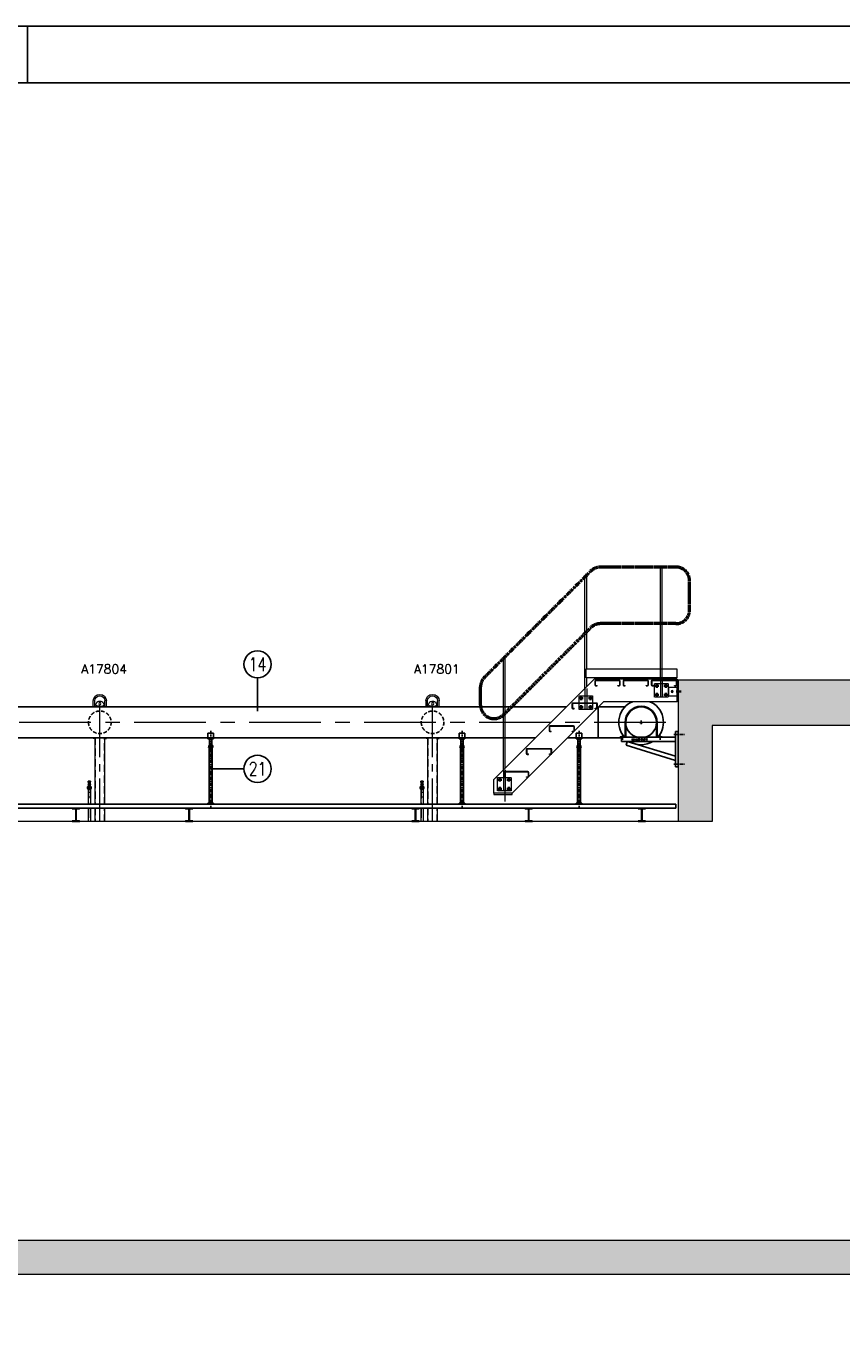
# Model space of a CAD drawing. Extents: x 928609 to 993508, y -1024491 to -979674.
# Tile 38 of 39: x 971223 to 978428, y -994066 to -982441. Entities that reach past the tile are written whole.
import ezdxf
from ezdxf.enums import TextEntityAlignment as Align

# ---------------------------------------------------------------- set-up
doc = ezdxf.new("R2010")
doc.units = 0
for name, pattern in [('B0201', [50, 31.25, -6.25, 6.25, -6.25]), ('CENTER', [50.8, 31.75, -6.35, 6.35, -6.35]), ('CENTER2', [28.575, 19.05, -3.175, 3.175, -3.175]), ('DASHED2', [9.525, 6.35, -3.175]), ('HIDDEN', [9.525, 6.35, -3.175]), ('HIDDEN2', [4.7625, 3.175, -1.5875])]:
    doc.linetypes.add(name, pattern=pattern)
doc.layers.get('0').update_dxf_attribs({"linetype": 'CONTINUOUS'})
for name, color, linetype, lineweight in [('18', 1, 'CONTINUOUS', 18), ('18stippel', 1, 'DASHED2', 18), ('25', 2, 'CONTINUOUS', 9), ('35', 1, 'CONTINUOUS', 9), ('50', 7, 'CONTINUOUS', 9), ('50hartlijn', 42, 'CENTER2', 50), ('Bemating', 2, 'CONTINUOUS', 35), ('hartkort', 12, 'CENTER2', 5), ('HIDDEN', 7, 'CONTINUOUS', 9), ('maatvoering', 1, 'CONTINUOUS', 5), ('streepkort', 253, 'HIDDEN2', 5), ('THICK', 7, 'CONTINUOUS', 9)]:
    doc.layers.add(name, color=color, linetype=linetype, lineweight=lineweight)
for name, color, linetype in [('Beluchtingstank', 253, 'CONTINUOUS'), ('INSTALLATIE', 6, 'CONTINUOUS'), ('KADER', 1, 'CONTINUOUS'), ('MITTE', 7, 'CONTINUOUS'), ('TEKST', 4, 'CONTINUOUS')]:
    doc.layers.add(name, color=color, linetype=linetype)
doc.layers.add('MONTAGE', color=8, linetype='CONTINUOUS', plot=False)
doc.styles.add('MEM04', font='simplex.shx', dxfattribs={"width": 0.75})
doc.styles.get("Standard").update_dxf_attribs({"font": 'simplex.shx'})

# ---------------------------------------------------------------- blocks, each defined once
blk = doc.blocks.new('A0_KADER')
at = {"layer": 'KADER'}
blk.add_line((769, 841), (769, 831), dxfattribs=at)
at = {"layer": 'KADER', "color": 110}
blk.add_lwpolyline([(0, 0), (0, 841), (1189, 841), (1189, 0)], close=True, dxfattribs=at)
at = {"layer": 'KADER'}
blk.add_lwpolyline([(10, 10), (1179, 10), (1179, 831), (10, 831)], close=True, dxfattribs=at)
blk = doc.blocks.new('halfen 273.05 (355.60)')
for p, q in [((-142, 0), (-142, -127)), ((-136, 0), (-136, -132)), ((136, 0), (136, -132)), ((142, 0), (142, -127)), ((-328, -393), (-328, -82)), ((-328, -82), (-303, -82)), ((-303, -82), (-303, -393)), ((-303, -132), (172, -132)), ((172, -169), (-303, -169)), ((-303, -298), (122, -169)), ((133, -203), (-303, -336)), ((-186, -127), (-186, -132)), ((-186, -127), (-142, -127)), ((-186, -132), (-136, -132)), ((122, -169), (133, -203)), ((186, -132), (136, -132)), ((186, -127), (142, -127)), ((172, -132), (172, -169)), ((186, -127), (186, -132)), ((-303, -393), (-328, -393))]:
    blk.add_line(p, q)
at = {"color": 1, "linetype": 'B0201'}
for p, q in [((-288, -106), (-388, -106)), ((-167, -156), (-167, -116)), ((166, -156), (166, -116)), ((-288, -370), (-388, -370))]:
    blk.add_line(p, q, dxfattribs=at)
for radius in [142, 136]:
    blk.add_arc((0, 0), radius, 0, 180)
at = {"layer": 'INSTALLATIE'}
for p, q in [((15, 0), (-15, 0)), ((0, 15), (0, -15))]:
    blk.add_line(p, q, dxfattribs=at)
at = {"layer": 'INSTALLATIE', "insert": (-57, -145), "char_height": 12.5, "width": 210.15, "attachment_point": 1}
blk.add_mtext('273.05 (355.60)', dxfattribs=at)
blk = doc.blocks.new('staander 273 zijaanzicht')
at = {"layer": 'INSTALLATIE'}
for p, q in [((-25, 40), (-25, -8)), ((-25, 40), (25, 40)), ((25, 40), (25, -8)), ((25, 0), (60, 0)), ((-25, -8), (25, -8)), ((-19, -84), (19, -84)), ((-19, -87), (-19, -84)), ((19, -87), (-19, -87)), ((-17, -68), (-17, -84)), ((-17, -68), (17, -68)), ((-13, -579), (-13, -87)), ((-10, -68), (-10, -8)), ((-9, -68), (-9, -84)), ((9, -68), (9, -84)), ((10, -8), (10, -68)), ((13, -87), (13, -579)), ((17, -68), (17, -84)), ((19, -84), (19, -87)), ((-25, -587), (-25, -579)), ((-25, -579), (25, -579)), ((25, -579), (25, -587)), ((-25, -587), (25, -587))]:
    blk.add_line(p, q, dxfattribs=at)
at = {"layer": 'INSTALLATIE', "color": 1, "linetype": 'CENTER'}
blk.add_line((0, 60), (0, -612), dxfattribs=at)
at = {"layer": 'INSTALLATIE', "color": 1, "linetype": 'HIDDEN'}
for p, q in [((-10, -87), (-10, -208)), ((10, -87), (10, -208)), ((10, -208), (-10, -208))]:
    blk.add_line(p, q, dxfattribs=at)
blk = doc.blocks.new('101_524_dn___12_left')
at = {"layer": 'HIDDEN'}
for p, q in [((-14, 1), (-8, 11)), ((-10, 52), (10, 52)), ((-10, 48), (10, 48)), ((8, 49), (-8, 49)), ((-8, 48), (8, 48)), ((-8, 48), (8, 48)), ((-8, 44), (8, 44)), ((-8, 36), (8, 36)), ((-7, 38), (7, 38)), ((-6, 13), (6, 13)), ((-5, 15), (-5, 16)), ((-5, 16), (-4, 16)), ((-5, 15), (-5, 15)), ((-4, 29), (-4, 10)), ((-4, 16), (-4, 17)), ((-4, 17), (-3, 17)), ((4, 10), (-4, 10)), ((-3, 17), (-3, 17)), ((-3, 17), (-2, 17)), ((-2, 46), (2, 46)), ((-2, 29), (-2, 25)), ((-2, 25), (-2, 15)), ((-2, 17), (-1, 17)), ((-2, 15), (-2, 13)), ((-2, 13), (-2, 10)), ((2, 10), (-2, 10)), ((-1, 17), (0, 17)), ((0, 40), (0, 40)), ((0, 40), (0, 40)), ((0, 40), (0, 40)), ((0, 34), (0, 40)), ((0, 40), (0, 34)), ((0, 34), (0, 34)), ((0, 34), (0, 34)), ((0, 34), (0, 34)), ((0, 31), (0, 31)), ((0, 31), (0, 31)), ((0, 31), (0, 31)), ((0, 31), (0, 31)), ((0, 29), (0, 31)), ((0, 31), (0, 29)), ((0, 29), (0, 29)), ((0, 29), (0, 29)), ((0, 29), (0, 29)), ((0, 29), (0, 29)), ((0, 17), (0, 17)), ((0, 17), (1, 17)), ((1, 17), (2, 17)), ((2, 25), (2, 29)), ((2, 15), (2, 25)), ((2, 17), (2, 17)), ((2, 17), (3, 17)), ((2, 13), (2, 15)), ((2, 10), (2, 13)), ((3, 17), (3, 17)), ((3, 17), (4, 17)), ((4, 10), (4, 29)), ((4, 17), (4, 16)), ((4, 16), (5, 16)), ((5, 16), (5, 15)), ((5, 15), (5, 15)), ((8, 11), (14, 1)), ((-8, -11), (-14, -1)), ((6, -13), (-6, -13)), ((14, -1), (8, -11))]:
    blk.add_line(p, q, dxfattribs=at)
for radius in [16.6, 10.6, 10.3, 10.1, 7.5]:
    blk.add_circle((0, 0), radius, dxfattribs=at)
for radius, start, end in [(13.9, 174.2718, 185.7282), (10.6, 0, 270), (10.7, 109.7568, 0), (13.9, 114.2718, 125.7282), (17.2, 103.3396, 114.67), (10.7, 103.0236, 109.7568), (10.6, 270, 0), (10.7, 70.2432, 76.9764), (17.2, 65.33, 76.6604), (10.7, 0, 70.2432), (13.9, 54.2718, 65.7282), (13.9, 354.2718, 5.7282), (13.9, 234.2718, 245.7282), (13.9, 294.2718, 305.7282)]:
    blk.add_arc((0, 0), radius, start, end, dxfattribs=at)
at = {"layer": 'THICK'}
for p, q in [((-13, 6), (-13, 5)), ((-13, 5), (-13, 4)), ((-13, 4), (-13, 3)), ((-13, 3), (-13, 1)), ((-13, 1), (-13, 0)), ((-13, 0), (-13, -1)), ((-10, 9), (-11, 8)), ((-10, 58), (10, 58)), ((-10, 58), (-10, 53)), ((-10, 58), (-10, 58)), ((10, 58), (-10, 58)), ((-10, 53), (10, 53)), ((-10, 48), (-10, 53)), ((-10, 48), (-8, 48)), ((10, 29), (-10, 29)), ((-10, 29), (-10, 25)), ((-10, 25), (10, 25)), ((-9, 10), (-10, 9)), ((-8, 10), (-9, 10)), ((-8, 52), (8, 52)), ((-8, 52), (-8, 51)), ((-8, 51), (8, 51)), ((-8, 51), (-8, 46)), ((-8, 46), (-2, 46)), ((-8, 46), (-8, 38)), ((-8, 38), (-7, 38)), ((-8, 38), (-8, 34)), ((-8, 31), (-8, 34)), ((8, 34), (-8, 34)), ((-8, 31), (8, 31)), ((-8, 31), (-8, 29)), ((-8, 31), (-8, 31)), ((-8, 31), (-7, 31)), ((-7, 31), (-8, 31)), ((-6, 11), (-8, 10)), ((-7, 39), (-6, 40)), ((-7, 40), (-7, 40)), ((-7, 40), (-7, 40)), ((-7, 40), (-7, 40)), ((-7, 40), (-7, 40)), ((-7, 40), (-7, 39)), ((-7, 40), (-4, 40)), ((-7, 39), (-7, 35)), ((-6, 35), (-7, 35)), ((-7, 35), (-7, 35)), ((-7, 35), (-7, 34)), ((-7, 34), (-7, 34)), ((-7, 34), (-7, 34)), ((-7, 34), (-7, 34)), ((-7, 31), (-7, 31)), ((-7, 31), (-6, 31)), ((-7, 25), (-7, 14)), ((-6, 40), (-5, 40)), ((-6, 34), (-6, 35)), ((-5, 34), (-6, 34)), ((-6, 31), (-6, 31)), ((-6, 31), (-6, 31)), ((-6, 31), (-5, 31)), ((-5, 12), (-6, 11)), ((-5, 40), (-5, 40)), ((-5, 40), (-4, 40)), ((-4, 34), (-5, 34)), ((-5, 31), (-5, 31)), ((-5, 31), (-4, 31)), ((-4, 12), (-5, 12)), ((-4, 41), (-4, 40)), ((-4, 41), (-2, 41)), ((-4, 40), (-3, 40)), ((4, 40), (-4, 40)), ((-3, 34), (-4, 34)), ((-4, 34), (-4, 34)), ((-4, 31), (-4, 29)), ((-4, 31), (-3, 31)), ((-3, 13), (-4, 12)), ((-3, 40), (-3, 40)), ((-3, 40), (-2, 40)), ((-2, 34), (-3, 34)), ((-3, 31), (-3, 31)), ((-3, 31), (-2, 31)), ((-1, 14), (-3, 13)), ((-2, 47), (-2, 46)), ((2, 47), (-2, 47)), ((-2, 46), (-2, 41)), ((2, 46), (-2, 46)), ((-2, 46), (-2, 46)), ((-2, 40), (-1, 40)), ((-1, 35), (-2, 34)), ((-2, 31), (-1, 31)), ((-1, 40), (0, 39)), ((0, 35), (-1, 35)), ((-1, 31), (0, 31)), ((0, 39), (1, 40)), ((0, 39), (0, 35)), ((1, 35), (0, 35)), ((0, 31), (1, 31)), ((1, 40), (2, 40)), ((2, 34), (1, 35)), ((1, 31), (2, 31)), ((3, 13), (1, 14)), ((2, 46), (2, 47)), ((2, 41), (2, 46)), ((2, 46), (2, 46)), ((2, 46), (8, 46)), ((4, 41), (2, 41)), ((2, 40), (3, 40)), ((3, 34), (2, 34)), ((2, 31), (2, 31)), ((2, 31), (3, 31)), ((3, 40), (4, 40)), ((4, 34), (3, 34)), ((3, 34), (3, 34)), ((3, 31), (4, 31)), ((4, 12), (3, 13)), ((4, 40), (4, 41)), ((4, 40), (4, 40)), ((4, 40), (5, 40)), ((7, 40), (4, 40)), ((5, 34), (4, 34)), ((4, 31), (4, 29)), ((4, 31), (5, 31)), ((5, 12), (4, 12)), ((5, 40), (6, 40)), ((6, 35), (5, 34)), ((5, 34), (5, 34)), ((5, 31), (5, 31)), ((5, 31), (6, 31)), ((6, 11), (5, 12)), ((6, 40), (6, 40)), ((6, 40), (7, 39)), ((7, 35), (6, 35)), ((6, 31), (6, 31)), ((6, 31), (6, 31)), ((6, 31), (7, 31)), ((8, 10), (6, 11)), ((7, 39), (7, 40)), ((7, 40), (7, 40)), ((7, 40), (7, 40)), ((7, 40), (7, 40)), ((7, 40), (7, 40)), ((7, 39), (7, 35)), ((7, 38), (8, 38)), ((7, 34), (7, 35)), ((7, 35), (7, 35)), ((7, 34), (7, 34)), ((7, 34), (7, 34)), ((7, 34), (7, 34)), ((7, 31), (7, 31)), ((7, 31), (8, 31)), ((8, 31), (7, 31)), ((7, 14), (7, 25)), ((8, 51), (8, 52)), ((8, 51), (8, 46)), ((8, 48), (10, 48)), ((8, 38), (8, 46)), ((8, 38), (8, 34)), ((8, 34), (8, 31)), ((8, 31), (8, 31)), ((8, 31), (8, 29)), ((9, 10), (8, 10)), ((10, 9), (9, 10)), ((10, 53), (10, 58)), ((10, 58), (10, 58)), ((10, 48), (10, 53)), ((10, 25), (10, 29)), ((11, 8), (10, 9)), ((13, 5), (13, 6)), ((13, 4), (13, 5)), ((13, 3), (13, 4)), ((13, 1), (13, 3)), ((13, 0), (13, 1)), ((13, -1), (13, 0)), ((-13, -1), (-13, -3)), ((-13, -3), (-13, -4)), ((-13, -4), (-13, -6)), ((-11, -8), (-10, -9)), ((-10, -9), (-9, -10)), ((-9, -10), (-8, -10)), ((-8, -10), (-6, -11)), ((-6, -11), (-5, -12)), ((-5, -12), (-4, -12)), ((-4, -12), (-3, -13)), ((-3, -13), (-1, -14)), ((1, -14), (3, -13)), ((3, -13), (4, -12)), ((4, -12), (5, -12)), ((5, -12), (6, -11)), ((6, -11), (8, -10)), ((8, -10), (9, -10)), ((9, -10), (10, -9)), ((10, -9), (11, -8)), ((13, -3), (13, -1)), ((13, -4), (13, -3)), ((13, -6), (13, -4))]:
    blk.add_line(p, q, dxfattribs=at)
for radius in [15.5, 14.9, 10.5, 9.32, 6.15]:
    blk.add_circle((0, 0), radius, dxfattribs=at)
for radius, start, end in [(17.2, 114.67, 65.33), (12.7, 120, 180), (13.9, 144.2718, 155.7282), (12.7, 180, 240), (12.7, 60, 120), (13.9, 84.2718, 95.7282), (12.7, 0, 60), (12.7, 300, 0), (13.9, 24.2718, 35.7282), (13.9, 204.2718, 215.7282), (12.7, 240, 300), (13.9, 264.2718, 275.7282), (13.9, 324.2718, 335.7282)]:
    blk.add_arc((0, 0), radius, start, end, dxfattribs=at)
blk = doc.blocks.new('platen stukje uitstekend buis 2')
at = {"layer": '50', "ltscale": 20}
for p, q in [((-58, 136), (-58, 189)), ((60, 139), (-45, 139)), ((-45, 136), (-45, 139)), ((-44, 136), (-44, 189)), ((-26, 177), (-35, 162)), ((0, 143), (-27, 147)), ((8, 187), (-8, 187)), ((-8, 144), (-8, 139)), ((0, 143), (27, 147)), ((8, 139), (8, 143)), ((26, 177), (35, 162)), ((44, 136), (44, 189)), ((58, 136), (58, 189)), ((60, 136), (60, 139)), ((-58, -143), (-58, -136)), ((-44, -143), (-58, -143)), ((-44, -724), (-44, -136)), ((44, -136), (44, -724)), ((44, -143), (58, -143)), ((58, -143), (58, -136)), ((-44, -878), (-44, -758)), ((44, -758), (44, -878))]:
    blk.add_line(p, q, dxfattribs=at)
at = {"layer": '50', "ltscale": 25}
for p, q in [((82, -591), (82, -724)), ((103, -616), (82, -616)), ((82, -660), (103, -660)), ((103, -591), (103, -724)), ((82, -764), (82, -872)), ((103, -764), (103, -872))]:
    blk.add_line(p, q, dxfattribs=at)
at = {"layer": '50', "ltscale": 20}
blk.add_circle((0, 165), 10, dxfattribs=at)
for centre, radius, start, end in [((0, 189), 58.5, 0, 180), ((0, 189), 44.5, 0, 180), ((-26, 157), 10, 150, 262.5), ((-8, 167), 20, 90, 150), ((8, 167), 20, 30, 90), ((26, 157), 10, 277.5, 30)]:
    blk.add_arc(centre, radius, start, end, dxfattribs=at)
at = {"layer": 'hartkort', "ltscale": 20}
for p, q in [((0, -132), (0, 132)), ((0, -878), (0, 127))]:
    blk.add_line(p, q, dxfattribs=at)
at = {"layer": 'INSTALLATIE', "linetype": 'HIDDEN', "ltscale": 5}
blk.add_circle((0, 0), 100, dxfattribs=at)
at = {"layer": 'streepkort', "ltscale": 20}
for p, q in [((-41, -724), (-41, -136)), ((41, -136), (41, -724)), ((-41, -878), (-41, -758)), ((41, -758), (41, -878))]:
    blk.add_line(p, q, dxfattribs=at)
at = {"layer": 'streepkort', "ltscale": 25}
for p, q in [((84, -593), (84, -724)), ((101, -593), (101, -724)), ((84, -764), (84, -872)), ((101, -764), (101, -872))]:
    blk.add_line(p, q, dxfattribs=at)
at = {"layer": 'maatvoering', "ltscale": 20}
blk.add_blockref('101_524_dn___12_left', (93, -578), dxfattribs=at)
blk = doc.blocks.new('_VV_56')
at = {"layer": '25', "color": 2, "linetype": 'Continuous'}
for p, q in [((63.18567, 108.8291), (55.18567, 108.8291)), ((55.18567, 108.8291), (55.18567, 100.8291)), ((55.98567, 108.8291), (55.98567, 100.8291)), ((63.18567, 100.8291), (63.18567, 108.8291)), ((55.18567, 100.8291), (63.18567, 100.8291))]:
    blk.add_line(p, q, dxfattribs=at)
at = {"layer": '25', "color": 2, "linetype": 'Continuous', "flags": 3}
blk.add_attdef('GRUPPE', (55.18567, 100.8291), '', height=1, dxfattribs=at)
blk = doc.blocks.new('_MK_XXXX')
at = {"layer": '25', "color": 7, "linetype": 'Continuous'}
blk.add_circle((60.18567, 104.8291), 0.8, dxfattribs=at)
at = {"layer": 'MITTE', "color": 1, "linetype": 'CENTER'}
for p, q in [((59.30567, 104.8291), (61.06567, 104.8291)), ((60.18567, 103.9491), (60.18567, 105.7091))]:
    blk.add_line(p, q, dxfattribs=at)
at = {"layer": '25', "color": 7, "linetype": 'Continuous', "flags": 3}
blk.add_attdef('GRUPPE', (60.18567, 104.8291), '', height=1, dxfattribs=at)

msp = doc.modelspace()

# ---------------------------------------------------------------- hatches: boundary and pattern name
at = {"layer": 'Beluchtingstank', "lineweight": 9}
h = msp.add_hatch(dxfattribs=at)
h.set_pattern_fill('AR-CONC', color=256, style=0)
h.set_pattern_definition([(50, (903136.97, -1019051.05), (182.18467, -15.93909), [19.05, -209.55]), (355, (903136.97, -1019051.05), (-35.24283, 191.05664), [15.24, -167.64]), (100.451, (903152.16, -1019052.38), (146.9425, 175.1167), [16.19, -178.09]), (46.1842, (903136.97, -1019000.25), (271.07904, -42.04233), [28.575, -314.325]), (96.6356, (903159.56, -1019003.76), (237.4042, 247.42556), [24.285, -267.135]), (351.184, (903136.97, -1019000.25), (237.4046, 247.4251), [22.86, -251.46]), (21, (903162.37, -1019012.95), (151.61488, -102.26552), [19.05, -209.55]), (326, (903162.37, -1019012.95), (61.80203, 184.18797), [15.24, -167.64]), (71.4514, (903175.01, -1019021.48), (213.4165, 81.92286), [16.19, -178.09]), (37.5, (903136.975, -1019051.05), (3.088603, 84.55504), [0, -165.608, 0, -170.18, 0, -168.275]), (7.5, (903136.975, -1019051.05), (66.81966, 100.180575), [0, -97.028, 0, -161.798, 0, -64.135]), (327.5, (903080.33, -1019051.05), (135.590595, -5.728744), [0, -63.5, 0, -198.12, 0, -262.89]), (317.5, (903054.93, -1019051.05), (148.12918, 25.42649), [0, -82.55, 0, -131.572, 0, -186.69])])
h.paths.add_polyline_path([(928908.387, -988220.096), (928808.805, -988220.096), (928808.805, -988120.096), (928608.805, -988120.096), (928608.805, -993470.096), (993508.387, -993470.096), (993508.387, -988920.096), (993208.387, -988920.096), (993208.387, -993170.096), (928908.387, -993170.096)])
h = msp.add_hatch(dxfattribs=at)
h.set_pattern_fill('AR-CONC', color=256, style=0)
h.set_pattern_definition([(50, (903136.97, -999016.3), (182.18467, -15.93909), [19.05, -209.55]), (355, (903136.97, -999016.3), (-35.24283, 191.05664), [15.24, -167.64]), (100.451, (903152.16, -999017.62), (146.9425, 175.1167), [16.19, -178.09]), (46.1842, (903136.97, -998965.5), (271.07904, -42.0423), [28.575, -314.325]), (96.6356, (903159.56, -998969), (237.4042, 247.42556), [24.285, -267.135]), (351.184, (903136.97, -998965.5), (237.4046, 247.4251), [22.86, -251.46]), (21, (903162.37, -998978.2), (151.61488, -102.26552), [19.05, -209.55]), (326, (903162.37, -998978.2), (61.80203, 184.18797), [15.24, -167.64]), (71.4514, (903175.01, -998986.72), (213.4165, 81.92286), [16.19, -178.09]), (37.5, (903136.975, -999016.296), (3.088603, 84.55504), [0, -165.608, 0, -170.18, 0, -168.275]), (7.5, (903136.975, -999016.3), (66.81966, 100.18057), [0, -97.028, 0, -161.798, 0, -64.135]), (327.5, (903080.33, -999016.296), (135.590595, -5.728744), [0, -63.5, 0, -198.12, 0, -262.89]), (317.5, (903054.93, -999016.3), (148.12918, 25.42649), [0, -82.55, 0, -131.572, 0, -186.69])])
h.paths.add_polyline_path([(986858.387, -988220.096), (976983.596, -988220.096), (976983.596, -989470.096), (977283.596, -989470.096), (977283.596, -988620.096), (986608.805, -988620.096), (986608.805, -993170.096), (986616.979, -993170.096), (986858.387, -993170.096)])

# ---------------------------------------------------------------- linework, layer by layer
for points in [[(971629.808, -989470.096), (971629.808, -989463.796), (971652.608, -989463.796, 0.414213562), (971659.608, -989456.796), (971659.608, -989363.396, 0.414213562), (971652.608, -989356.396), (971629.808, -989356.396), (971629.808, -989350.096), (971693.808, -989350.096), (971693.808, -989356.396), (971671.008, -989356.396, 0.414213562), (971664.008, -989363.396), (971664.008, -989456.796, 0.414213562), (971671.008, -989463.796), (971693.808, -989463.796), (971693.808, -989470.096)], [(971629.808, -989470.096), (971629.808, -989463.796), (971652.608, -989463.796, 0.414213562), (971659.608, -989456.796), (971659.608, -989363.396, 0.414213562), (971652.608, -989356.396), (971629.808, -989356.396), (971629.808, -989350.096), (971693.808, -989350.096), (971693.808, -989356.396), (971671.008, -989356.396, 0.414213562), (971664.008, -989363.396), (971664.008, -989456.796, 0.414213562), (971671.008, -989463.796), (971693.808, -989463.796), (971693.808, -989470.096)], [(972629.808, -989470.096), (972629.808, -989463.796), (972652.608, -989463.796, 0.414213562), (972659.608, -989456.796), (972659.608, -989363.396, 0.414213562), (972652.608, -989356.396), (972629.808, -989356.396), (972629.808, -989350.096), (972693.808, -989350.096), (972693.808, -989356.396), (972671.008, -989356.396, 0.414213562), (972664.008, -989363.396), (972664.008, -989456.796, 0.414213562), (972671.008, -989463.796), (972693.808, -989463.796), (972693.808, -989470.096)], [(972629.808, -989470.096), (972629.808, -989463.796), (972652.608, -989463.796, 0.414213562), (972659.608, -989456.796), (972659.608, -989363.396, 0.414213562), (972652.608, -989356.396), (972629.808, -989356.396), (972629.808, -989350.096), (972693.808, -989350.096), (972693.808, -989356.396), (972671.008, -989356.396, 0.414213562), (972664.008, -989363.396), (972664.008, -989456.796, 0.414213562), (972671.008, -989463.796), (972693.808, -989463.796), (972693.808, -989470.096)], [(974629.808, -989470.096), (974629.808, -989463.796), (974652.608, -989463.796, 0.414213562), (974659.608, -989456.796), (974659.608, -989363.396, 0.414213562), (974652.608, -989356.396), (974629.808, -989356.396), (974629.808, -989350.096), (974693.808, -989350.096), (974693.808, -989356.396), (974671.008, -989356.396, 0.414213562), (974664.008, -989363.396), (974664.008, -989456.796, 0.414213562), (974671.008, -989463.796), (974693.808, -989463.796), (974693.808, -989470.096)], [(974629.808, -989470.096), (974629.808, -989463.796), (974652.608, -989463.796, 0.414213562), (974659.608, -989456.796), (974659.608, -989363.396, 0.414213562), (974652.608, -989356.396), (974629.808, -989356.396), (974629.808, -989350.096), (974693.808, -989350.096), (974693.808, -989356.396), (974671.008, -989356.396, 0.414213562), (974664.008, -989363.396), (974664.008, -989456.796, 0.414213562), (974671.008, -989463.796), (974693.808, -989463.796), (974693.808, -989470.096)], [(975629.808, -989470.096), (975629.808, -989463.796), (975652.608, -989463.796, 0.414213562), (975659.608, -989456.796), (975659.608, -989363.396, 0.414213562), (975652.608, -989356.396), (975629.808, -989356.396), (975629.808, -989350.096), (975693.808, -989350.096), (975693.808, -989356.396), (975671.008, -989356.396, 0.414213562), (975664.008, -989363.396), (975664.008, -989456.796, 0.414213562), (975671.008, -989463.796), (975693.808, -989463.796), (975693.808, -989470.096)], [(975629.808, -989470.096), (975629.808, -989463.796), (975652.608, -989463.796, 0.414213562), (975659.608, -989456.796), (975659.608, -989363.396, 0.414213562), (975652.608, -989356.396), (975629.808, -989356.396), (975629.808, -989350.096), (975693.808, -989350.096), (975693.808, -989356.396), (975671.008, -989356.396, 0.414213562), (975664.008, -989363.396), (975664.008, -989456.796, 0.414213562), (975671.008, -989463.796), (975693.808, -989463.796), (975693.808, -989470.096)], [(976629.808, -989470.096), (976629.808, -989463.796), (976652.608, -989463.796, 0.414213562), (976659.608, -989456.796), (976659.608, -989363.396, 0.414213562), (976652.608, -989356.396), (976629.808, -989356.396), (976629.808, -989350.096), (976693.808, -989350.096), (976693.808, -989356.396), (976671.008, -989356.396, 0.414213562), (976664.008, -989363.396), (976664.008, -989456.796, 0.414213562), (976671.008, -989463.796), (976693.808, -989463.796), (976693.808, -989470.096)], [(976629.808, -989470.096), (976629.808, -989463.796), (976652.608, -989463.796, 0.414213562), (976659.608, -989456.796), (976659.608, -989363.396, 0.414213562), (976652.608, -989356.396), (976629.808, -989356.396), (976629.808, -989350.096), (976693.808, -989350.096), (976693.808, -989356.396), (976671.008, -989356.396, 0.414213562), (976664.008, -989363.396), (976664.008, -989456.796, 0.414213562), (976671.008, -989463.796), (976693.808, -989463.796), (976693.808, -989470.096)]]:
    msp.add_lwpolyline(points, format="xyb", close=True)
at = {"layer": '18'}
for p, q in [((977137.57, -988220.096), (976983.596, -988220.096)), ((976983.596, -988220.096), (976983.596, -988448.248))]:
    msp.add_line(p, q, dxfattribs=at)
at = {"layer": '18stippel', "ltscale": 0.6}
for p, q in [((976826.096, -988200.096), (976826.096, -988120.096)), ((976841.096, -988200.096), (976841.096, -988120.096)), ((976159.644, -988292.205), (976159.644, -988478.847)), ((976174.644, -988292.205), (976174.644, -988478.847)), ((976826.096, -988210.096), (976826.096, -988370.096)), ((976841.096, -988210.096), (976841.096, -988370.096)), ((975439.395, -989012.454), (975439.395, -989199.096)), ((975454.395, -989012.454), (975454.395, -989199.096))]:
    msp.add_line(p, q, dxfattribs=at)
for points in [[(976893.596, -988250.096), (976893.596, -988370.096), (976773.596, -988370.096), (976773.596, -988250.096), (976893.596, -988250.096)], [(976227.144, -988358.847), (976227.144, -988478.847), (976107.144, -988478.847), (976107.144, -988358.847), (976227.144, -988358.847)], [(975506.895, -989079.096), (975506.895, -989199.096), (975386.895, -989199.096), (975386.895, -989079.096), (975506.895, -989079.096)]]:
    msp.add_lwpolyline(points, dxfattribs=at)
at = {"layer": '25'}
for centre in [(976793.596, -988270.096), (976127.144, -988378.847), (976793.596, -988350.096), (976127.144, -988458.847), (975406.895, -989099.096), (975406.895, -989179.096)]:
    msp.add_circle(centre, 8, dxfattribs=at)
for centre, start, end in [((976873.596, -988270.096), 90.0000114, 269.9999886), ((976873.596, -988270.096), 269.9999883, 90.0000114), ((976207.144, -988378.847), 90.0000114, 269.9999886), ((976207.144, -988378.847), 269.9999883, 90.0000114), ((976873.596, -988350.096), 90.0000114, 269.9999886), ((976873.596, -988350.096), 269.9999886, 90.0000117), ((976207.144, -988458.847), 90.0000114, 269.9999886), ((976207.144, -988458.847), 269.9999886, 90.0000117), ((975486.895, -989099.096), 90.0000114, 269.9999886), ((975486.895, -989099.096), 269.9999883, 90.0000114), ((975486.895, -989179.096), 90.0000114, 269.9999886), ((975486.895, -989179.096), 269.9999886, 90.0000117)]:
    msp.add_arc(centre, 8, start, end, dxfattribs=at)
at = {"layer": '35'}
for p, q in [((976826.096, -988120.096), (976826.096, -987220.096)), ((976826.096, -987220.096), (976841.096, -987220.096)), ((976841.096, -988120.096), (976841.096, -987220.096)), ((976159.644, -988292.205), (976159.644, -987298.847)), ((976159.644, -987298.847), (976174.644, -987298.847)), ((976174.644, -988120.096), (976174.644, -987298.847)), ((975439.395, -989012.454), (975439.395, -988019.096)), ((975439.395, -988019.096), (975454.395, -988019.096)), ((975454.395, -988997.454), (975454.395, -988019.096)), ((976170.644, -988200.096), (976170.644, -988120.096)), ((976170.644, -988120.096), (976970.644, -988120.096)), ((976970.644, -988120.096), (976970.644, -988200.096)), ((975355.596, -989096.253), (976241.753, -988210.096)), ((976970.644, -988200.096), (976170.644, -988200.096)), ((976174.644, -988277.205), (976174.644, -988200.096)), ((976975.596, -988210.096), (976241.753, -988210.096)), ((976265.895, -988270.096), (976265.895, -988266.096)), ((976450.895, -988270.096), (976450.895, -988266.096)), ((976515.895, -988270.096), (976515.895, -988266.096)), ((976700.895, -988270.096), (976700.895, -988266.096)), ((976765.895, -988270.096), (976765.895, -988266.096)), ((976826.096, -988210.096), (976826.096, -988200.096)), ((976841.096, -988210.096), (976841.096, -988200.096)), ((976950.895, -988270.096), (976950.895, -988266.096)), ((976975.596, -988210.096), (976975.596, -988280.096)), ((976980.596, -988280.096), (976983.596, -988280.096)), ((975515.596, -989219.096), (976324.596, -988410.096)), ((976975.596, -988410.096), (976324.596, -988410.096)), ((976975.596, -988410.096), (976975.596, -988360.096)), ((976980.596, -988360.096), (976983.596, -988360.096)), ((976064.095, -988471.896), (976064.095, -988467.896)), ((976249.095, -988471.896), (976249.095, -988467.896)), ((975862.295, -988673.696), (975862.295, -988669.696)), ((976047.295, -988673.696), (976047.295, -988669.696)), ((975660.495, -988875.496), (975660.495, -988871.496)), ((975845.495, -988875.496), (975845.495, -988871.496)), ((975355.596, -989219.096), (975355.596, -989096.253)), ((975458.695, -989077.296), (975458.695, -989073.296)), ((975643.695, -989077.296), (975643.695, -989073.296)), ((975450.596, -989189.314), (975450.596, -989290.701))]:
    msp.add_line(p, q, dxfattribs=at)
for points in [[(976450.895, -988270.096), (976462.895, -988270.096, 0.414213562), (976470.895, -988262.096), (976470.895, -988228.096, 0.414213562), (976462.895, -988220.096), (976253.895, -988220.096, 0.414213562), (976245.895, -988228.096), (976245.895, -988262.096, 0.414213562), (976253.895, -988270.096), (976265.895, -988270.096)], [(976450.895, -988266.096), (976462.895, -988266.096, 0.414213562), (976466.895, -988262.096), (976466.895, -988228.096, 0.414213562), (976462.895, -988224.096), (976253.895, -988224.096, 0.414213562), (976249.895, -988228.096), (976249.895, -988262.096, 0.414213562), (976253.895, -988266.096), (976265.895, -988266.096)], [(976700.895, -988270.096), (976712.895, -988270.096, 0.414213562), (976720.895, -988262.096), (976720.895, -988228.096, 0.414213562), (976712.895, -988220.096), (976503.895, -988220.096, 0.414213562), (976495.895, -988228.096), (976495.895, -988262.096, 0.414213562), (976503.895, -988270.096), (976515.895, -988270.096)], [(976700.895, -988266.096), (976712.895, -988266.096, 0.414213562), (976716.895, -988262.096), (976716.895, -988228.096, 0.414213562), (976712.895, -988224.096), (976503.895, -988224.096, 0.414213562), (976499.895, -988228.096), (976499.895, -988262.096, 0.414213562), (976503.895, -988266.096), (976515.895, -988266.096)], [(976950.895, -988270.096), (976962.895, -988270.096, 0.414213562), (976970.895, -988262.096), (976970.895, -988228.096, 0.414213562), (976962.895, -988220.096), (976753.895, -988220.096, 0.414213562), (976745.895, -988228.096), (976745.895, -988262.096, 0.414213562), (976753.895, -988270.096), (976765.895, -988270.096)], [(976950.895, -988266.096), (976962.895, -988266.096, 0.414213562), (976966.895, -988262.096), (976966.895, -988228.096, 0.414213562), (976962.895, -988224.096), (976753.895, -988224.096, 0.414213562), (976749.895, -988228.096), (976749.895, -988262.096, 0.414213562), (976753.895, -988266.096), (976765.895, -988266.096)], [(976249.095, -988471.896), (976261.095, -988471.896, 0.414213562), (976269.095, -988463.896), (976269.095, -988429.896, 0.414213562), (976261.095, -988421.896), (976052.095, -988421.896, 0.414213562), (976044.095, -988429.896), (976044.095, -988463.896, 0.414213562), (976052.095, -988471.896), (976064.095, -988471.896)], [(976249.095, -988467.896), (976261.095, -988467.896, 0.414213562), (976265.095, -988463.896), (976265.095, -988429.896, 0.414213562), (976261.095, -988425.896), (976052.095, -988425.896, 0.414213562), (976048.095, -988429.896), (976048.095, -988463.896, 0.414213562), (976052.095, -988467.896), (976064.095, -988467.896)], [(976047.295, -988673.696), (976059.295, -988673.696, 0.414213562), (976067.295, -988665.696), (976067.295, -988631.696, 0.414213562), (976059.295, -988623.696), (975850.295, -988623.696, 0.414213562), (975842.295, -988631.696), (975842.295, -988665.696, 0.414213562), (975850.295, -988673.696), (975862.295, -988673.696)], [(976047.295, -988669.696), (976059.295, -988669.696, 0.414213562), (976063.295, -988665.696), (976063.295, -988631.696, 0.414213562), (976059.295, -988627.696), (975850.295, -988627.696, 0.414213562), (975846.295, -988631.696), (975846.295, -988665.696, 0.414213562), (975850.295, -988669.696), (975862.295, -988669.696)], [(975845.495, -988875.496), (975857.495, -988875.496, 0.414213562), (975865.495, -988867.496), (975865.495, -988833.496, 0.414213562), (975857.495, -988825.496), (975648.495, -988825.496, 0.414213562), (975640.495, -988833.496), (975640.495, -988867.496, 0.414213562), (975648.495, -988875.496), (975660.495, -988875.496)], [(975845.495, -988871.496), (975857.495, -988871.496, 0.414213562), (975861.495, -988867.496), (975861.495, -988833.496, 0.414213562), (975857.495, -988829.496), (975648.495, -988829.496, 0.414213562), (975644.495, -988833.496), (975644.495, -988867.496, 0.414213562), (975648.495, -988871.496), (975660.495, -988871.496)], [(975643.695, -989077.296), (975655.695, -989077.296, 0.414213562), (975663.695, -989069.296), (975663.695, -989035.296, 0.414213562), (975655.695, -989027.296), (975446.695, -989027.296, 0.414213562), (975438.695, -989035.296), (975438.695, -989069.296, 0.414213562), (975446.695, -989077.296), (975458.695, -989077.296)], [(975643.695, -989073.296), (975655.695, -989073.296, 0.414213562), (975659.695, -989069.296), (975659.695, -989035.296, 0.414213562), (975655.695, -989031.296), (975446.695, -989031.296, 0.414213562), (975442.695, -989035.296), (975442.695, -989069.296, 0.414213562), (975446.695, -989073.296), (975458.695, -989073.296)]]:
    msp.add_lwpolyline(points, format="xyb", dxfattribs=at)
msp.add_lwpolyline([(975355.596, -989229.096), (975515.596, -989229.096), (975515.596, -989219.096), (975355.596, -989219.096)], close=True, dxfattribs=at)
at = {"layer": '50hartlijn'}
for p, q in [((976963.596, -987220.096), (976297.672, -987220.096)), ((975272.043, -988193.949), (976209.284, -987256.707)), ((977083.596, -987600.096), (977083.596, -987340.096)), ((975441.748, -988524.243), (976210.748, -987755.243)), ((976963.596, -987720.096), (976295.601, -987720.096)), ((975236.895, -988439.39), (975236.895, -988278.801))]:
    msp.add_line(p, q, dxfattribs=at)
for centre, radius, start, end in [((976297.672, -987345.096), 125, 90, 135), ((976963.596, -987340.096), 120, 0, 90), ((976963.596, -987600.096), 120, 270, 0), ((976295.601, -987840.096), 120, 90, 135), ((975356.895, -988278.801), 120, 135, 180), ((975356.895, -988439.39), 120, 180, 315)]:
    msp.add_arc(centre, radius, start, end, dxfattribs=at)
at = {"layer": 'Beluchtingstank', "lineweight": 9, "ltscale": 0.01}
for p, q in [((986858.387, -988220.096), (976983.596, -988220.096)), ((977283.596, -989470.096), (937216.489, -989470.096)), ((928908.387, -993170.096), (993208.387, -993170.096)), ((928608.805, -993470.096), (993508.387, -993470.096))]:
    msp.add_line(p, q, dxfattribs=at)
at = {"layer": 'Beluchtingstank', "lineweight": 9}
for p, q in [((976983.596, -988220.096), (976983.596, -989470.096)), ((977283.596, -988620.096), (977283.596, -989470.096))]:
    msp.add_line(p, q, dxfattribs=at)
at = {"layer": 'Beluchtingstank', "lineweight": 9, "ltscale": 100}
msp.add_line((986608.805, -988620.096), (977283.596, -988620.096), dxfattribs=at)
at = {"layer": 'Bemating', "color": 3}
for p, q in [((976776.096, -988270.096), (976811.096, -988270.096)), ((976793.596, -988252.596), (976793.596, -988287.596)), ((976891.096, -988270.096), (976856.096, -988270.096)), ((976873.596, -988252.596), (976873.596, -988287.596)), ((976109.644, -988378.847), (976144.644, -988378.847)), ((976127.144, -988361.347), (976127.144, -988396.347)), ((976224.644, -988378.847), (976189.644, -988378.847)), ((976207.144, -988361.347), (976207.144, -988396.347)), ((976776.096, -988350.096), (976811.096, -988350.096)), ((976793.596, -988367.596), (976793.596, -988332.596)), ((976891.096, -988350.096), (976856.096, -988350.096)), ((976873.596, -988332.596), (976873.596, -988367.596)), ((976109.644, -988458.847), (976144.644, -988458.847)), ((976127.144, -988476.347), (976127.144, -988441.347)), ((976224.644, -988458.847), (976189.644, -988458.847)), ((976207.144, -988441.347), (976207.144, -988476.347)), ((975389.395, -989099.096), (975424.395, -989099.096)), ((975406.895, -989081.596), (975406.895, -989116.596)), ((975504.395, -989099.096), (975469.395, -989099.096)), ((975486.895, -989081.596), (975486.895, -989116.596)), ((975389.395, -989179.096), (975424.395, -989179.096)), ((975406.895, -989196.596), (975406.895, -989161.596)), ((975504.395, -989179.096), (975469.395, -989179.096)), ((975486.895, -989161.596), (975486.895, -989196.596))]:
    msp.add_line(p, q, dxfattribs=at)
at = {"layer": 'Bemating'}
msp.add_line((976964.433, -988320.096), (977011.003, -988320.096), dxfattribs=at)
at = {"layer": 'INSTALLATIE'}
for p, q in [((973507.996, -988455.796), (967060.686, -988455.796)), ((975996.053, -988455.796), (973507.996, -988455.796)), ((976274.796, -988459.896), (976274.796, -988728.796)), ((976278.896, -988455.796), (976513.058, -988455.796)), ((975723.053, -988728.796), (967060.686, -988728.796)), ((976005.896, -988728.796), (976483.296, -988728.796)), ((965555.686, -989316.096), (976963.596, -989316.096)), ((965555.686, -989316.096), (976963.596, -989316.096)), ((976963.596, -989350.096), (976963.596, -989316.096)), ((976963.596, -989350.096), (976963.596, -989316.096)), ((976963.596, -989350.096), (965555.686, -989350.096)), ((976963.596, -989350.096), (965555.686, -989350.096))]:
    msp.add_line(p, q, dxfattribs=at)
at = {"layer": 'INSTALLATIE', "color": 8, "linetype": 'CENTER', "lineweight": 5, "ltscale": 20}
msp.add_line((976874.75, -988592.296), (965576.221, -988592.296), dxfattribs=at)
at = {"layer": 'INSTALLATIE'}
msp.add_circle((976655.796, -988592.296), 136.5, dxfattribs=at)
for start, end in [(112.7009567, 220.2083971), (319.7916029, 67.2990433), (238.5575507, 301.4424493)]:
    msp.add_arc((976655.796, -988592.296), 197.5, start, end, dxfattribs=at)
at = {"layer": 'MONTAGE'}
for p, q in [((973266.387, -988199.504), (973266.387, -988492.731)), ((973146.387, -989003.508), (972853.16, -989003.508))]:
    msp.add_line(p, q, dxfattribs=at)
for centre in [(973266.387, -988079.504), (973266.387, -989003.508)]:
    msp.add_circle(centre, 120, dxfattribs=at)

# ---------------------------------------------------------------- block references
at = {"layer": '25', "color": 2, "linetype": 'Continuous', "xscale": -10, "yscale": 10, "zscale": 10}
msp.add_blockref('_VV_56', (977532.453, -989368.387), dxfattribs=at)
at = {"layer": '25', "color": 7, "linetype": 'Continuous', "xscale": -10, "yscale": 10, "zscale": 10}
msp.add_blockref('_MK_XXXX', (977532.453, -989368.387), dxfattribs=at)
at = {"layer": 'INSTALLATIE', "xscale": -1}
for name, p in [('platen stukje uitstekend buis 2', (971872.996, -988592.296)), ('platen stukje uitstekend buis 2', (974812.996, -988592.296)), ('halfen 273.05 (355.60)', (976655.796, -988592.296))]:
    msp.add_blockref(name, p, dxfattribs=at)
at = {"layer": 'INSTALLATIE'}
for p in [(972853.16, -988728.796), (975073.677, -988728.796), (976106.966, -988728.796)]:
    msp.add_blockref('staander 273 zijaanzicht', p, dxfattribs=at)
at = {"layer": 'KADER', "xscale": 50, "yscale": 50, "zscale": 50}
msp.add_blockref('A0_KADER', (932783.288, -1024490.574), dxfattribs=at)

# ---------------------------------------------------------------- texts
at = {"layer": 'MONTAGE', "color": 7, "style": 'MEM04', "width": 0.75}
for s, p in [('14', (973266.387, -988079.504)), ('21', (973266.387, -989003.508))]:
    msp.add_text(s, height=120, dxfattribs=at).set_placement(p, align=Align.MIDDLE)
at = {"layer": 'TEKST', "color": 7}
for s, p in [('A17804', (971708.474, -988160.976)), ('A17801', (974648.474, -988160.976))]:
    msp.add_text(s, height=80, dxfattribs=at).set_placement(p)

doc.saveas('drawing.dxf')
